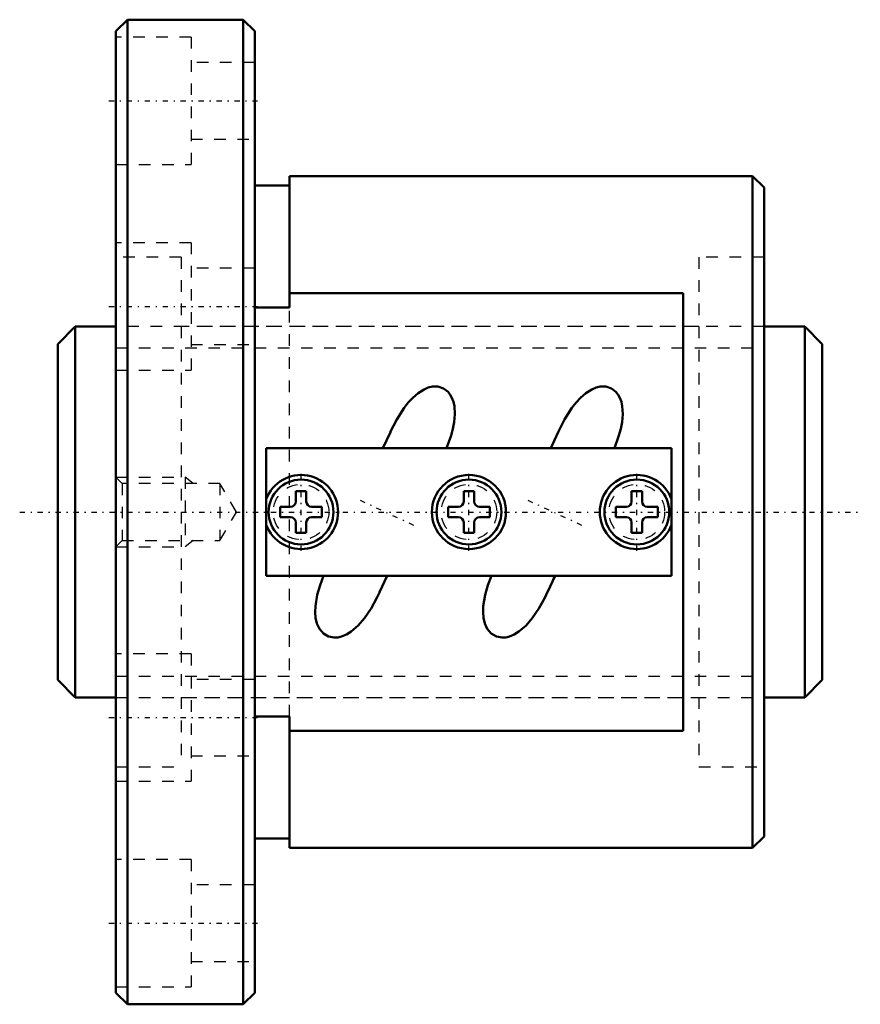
# Model space of a CAD drawing. Header units: millimetres. Extents: x -8.3 to 64.3, y -42.5 to 42.5.
import ezdxf

# ---------------------------------------------------------------- set-up
doc = ezdxf.new("R2010")
doc.units = ezdxf.units.MM
doc.linetypes.add('Center', pattern=[1.5, 0.45, -0.5, 0.05, -0.5])
doc.linetypes.add('Dashed', pattern=[2, 1, -1])
for name, color, linetype, lineweight in [('2d ConnectionPoints', 7, 'Continuous', 50), ('AM_0', 7, 'Continuous', 50), ('AM_5', 3, 'Continuous', 25), ('AM_7', 7, 'Center', 25), ('AM_9', 6, 'Dashed', 25)]:
    doc.layers.add(name, color=color, linetype=linetype, lineweight=lineweight)

# ---------------------------------------------------------------- blocks, each defined once
blk = doc.blocks.new('1_N00SBN3205V_5Nut_0_in_SBN3205V_5G0_66LC0_0000__0')
at = {"layer": 'AM_0'}
for p, q in [((1, 42.5), (0, 41.5)), ((1, 42.5), (1, -42.5)), ((11, 42.5), (1, 42.5)), ((11, 42.5), (11, -42.5)), ((12, 41.5), (11, 42.5)), ((0, 41.5), (0, -41.5)), ((12, 41.5), (12, -41.5)), ((15, 17.642), (15, 29)), ((55, 29), (15, 29)), ((55, 29), (55, -29)), ((56, 28), (55, 29)), ((15, 28.2), (12, 28.2)), ((56, 28), (56, -28)), ((15, 18.894), (49, 18.894)), ((49, -18.894), (49, 18.894)), ((12, 17.642), (15, 17.642)), ((23.712, 6.906), (23.058, 5.504)), ((38.212, 6.906), (37.558, 5.504)), ((48, 5.5), (13, 5.5)), ((13, 5.5), (13, -5.5)), ((48, -5.5), (48, 5.5)), ((15.55, 1.8), (15.55, 0.9)), ((16.45, 1.8), (15.55, 1.8)), ((16.45, 0.9), (16.45, 1.8)), ((30.95, 1.8), (30.05, 1.8)), ((30.05, 1.8), (30.05, 0.9)), ((30.95, 0.9), (30.95, 1.8)), ((44.55, 1.8), (44.55, 0.9)), ((45.45, 1.8), (44.55, 1.8)), ((45.45, 0.9), (45.45, 1.8)), ((14.2, 0.45), (14.2, -0.45)), ((15.1, 0.45), (14.2, 0.45)), ((17.8, 0.45), (16.9, 0.45)), ((17.8, -0.45), (17.8, 0.45)), ((28.7, 0.45), (28.7, -0.45)), ((29.6, 0.45), (28.7, 0.45)), ((32.3, 0.45), (31.4, 0.45)), ((32.3, -0.45), (32.3, 0.45)), ((44.1, 0.45), (43.2, 0.45)), ((43.2, 0.45), (43.2, -0.45)), ((46.8, 0.45), (45.9, 0.45)), ((46.8, -0.45), (46.8, 0.45)), ((14.2, -0.45), (15.1, -0.45)), ((16.9, -0.45), (17.8, -0.45)), ((28.7, -0.45), (29.6, -0.45)), ((31.4, -0.45), (32.3, -0.45)), ((43.2, -0.45), (44.1, -0.45)), ((45.9, -0.45), (46.8, -0.45)), ((15.55, -0.9), (15.55, -1.8)), ((16.45, -1.8), (16.45, -0.9)), ((30.05, -0.9), (30.05, -1.8)), ((30.95, -1.8), (30.95, -0.9)), ((44.55, -0.9), (44.55, -1.8)), ((45.45, -1.8), (45.45, -0.9)), ((15.55, -1.8), (16.45, -1.8)), ((30.05, -1.8), (30.95, -1.8)), ((44.55, -1.8), (45.45, -1.8)), ((13, -5.5), (48, -5.5)), ((22.788, -6.907), (23.442, -5.504)), ((37.288, -6.907), (37.942, -5.504)), ((15, -17.642), (12, -17.642)), ((15, -29), (15, -17.642)), ((49, -18.894), (15, -18.894)), ((55, -29), (56, -28)), ((12, -28.2), (15, -28.2)), ((15, -29), (55, -29)), ((0, -41.5), (1, -42.5)), ((11, -42.5), (12, -41.5)), ((1, -42.5), (11, -42.5))]:
    blk.add_line(p, q, dxfattribs=at)
for points in [[(28.557, 5.5), (28.955, 6.598), (29.11, 7.17), (29.222, 7.751), (29.282, 8.439), (29.24, 9.143), (29.162, 9.505), (29.033, 9.86), (28.889, 10.125), (28.699, 10.369), (28.303, 10.673), (27.827, 10.826), (27.339, 10.822), (26.975, 10.734), (26.62, 10.585), (26.109, 10.266), (25.641, 9.864), (25.25, 9.443), (24.896, 8.989), (24.266, 7.996), (23.709, 6.9)], [(43.057, 5.5), (43.455, 6.598), (43.61, 7.17), (43.722, 7.751), (43.782, 8.439), (43.74, 9.143), (43.662, 9.505), (43.533, 9.86), (43.389, 10.125), (43.199, 10.369), (42.803, 10.673), (42.327, 10.826), (41.839, 10.822), (41.475, 10.734), (41.12, 10.585), (40.609, 10.266), (40.141, 9.864), (39.75, 9.443), (39.396, 8.989), (38.766, 7.996), (38.209, 6.9)], [(17.943, -5.5), (17.637, -6.311), (17.395, -7.149), (17.235, -8.123), (17.217, -8.633), (17.26, -9.141), (17.374, -9.622), (17.587, -10.087), (17.927, -10.489), (18.384, -10.755), (18.863, -10.841), (19.176, -10.82), (19.489, -10.746), (19.916, -10.567), (20.321, -10.317), (20.932, -9.791), (21.473, -9.165), (22.048, -8.317), (22.541, -7.418), (22.79, -6.901)], [(32.443, -5.5), (32.137, -6.311), (31.895, -7.149), (31.735, -8.123), (31.717, -8.633), (31.76, -9.141), (31.874, -9.622), (32.087, -10.087), (32.427, -10.489), (32.884, -10.755), (33.363, -10.841), (33.676, -10.82), (33.989, -10.746), (34.416, -10.567), (34.821, -10.317), (35.432, -9.791), (35.973, -9.165), (36.548, -8.317), (37.041, -7.418), (37.29, -6.901)]]:
    blk.add_lwpolyline(points, dxfattribs=at)
for centre, radius in [((16, 0), 2.8), ((30.5, 0), 3.2), ((30.5, 0), 2.8), ((45, 0), 2.8)]:
    blk.add_circle(centre, radius, dxfattribs=at)
for centre, radius, start, end in [((16, 0), 3.2, 200.36413, 159.63587), ((45, 0), 3.2, 20.36413, 339.63587), ((15.1, 0.9), 0.45, 270, 0), ((16.9, 0.9), 0.45, 180, 270), ((29.6, 0.9), 0.45, 270, 0), ((31.4, 0.9), 0.45, 180, 270), ((44.1, 0.9), 0.45, 270, 0), ((45.9, 0.9), 0.45, 180, 270), ((15.1, -0.9), 0.45, 360, 90), ((16.9, -0.9), 0.45, 90, 180), ((29.6, -0.9), 0.45, 360, 90), ((31.4, -0.9), 0.45, 90, 180), ((44.1, -0.9), 0.45, 360, 90), ((45.9, -0.9), 0.45, 90, 180)]:
    blk.add_arc(centre, radius, start, end, dxfattribs=at)
at = {"layer": 'AM_5', "linetype": 'Dashed'}
for p, q in [((0, 3), (6, 3)), ((6.69, 2.459), (6, 3)), ((6, 3), (6, -3)), ((6.69, -2.459), (6, -3)), ((0, -3), (6, -3))]:
    blk.add_line(p, q, dxfattribs=at)
at = {"layer": 'AM_7'}
for p, q in [((-0.6, 35.5), (12.6, 35.5)), ((-0.6, 17.75), (12.6, 17.75)), ((16, -3.36), (16, 3.36)), ((30.5, -3.36), (30.5, 3.36)), ((45, -3.36), (45, 3.36)), ((25.742, -1.162), (20.758, 1.162)), ((40.242, -1.162), (35.258, 1.162)), ((-0.6, -17.75), (12.6, -17.75)), ((-0.6, -35.5), (12.6, -35.5))]:
    blk.add_line(p, q, dxfattribs=at)
at = {"layer": 'AM_9'}
for p, q in [((6.5, 41), (0, 41)), ((6.5, 41), (6.5, 30)), ((12, 38.8), (6.5, 38.8)), ((6.5, 32.2), (12, 32.2)), ((0, 30), (6.5, 30)), ((6.5, 23.25), (0, 23.25)), ((6.5, 23.25), (6.5, 12.25)), ((5.65, 22), (0, 22)), ((5.65, 22), (5.65, -22)), ((50.35, 22), (50.35, -22)), ((56, 22), (50.35, 22)), ((12, 21.05), (6.5, 21.05)), ((15, -17.642), (15, 17.642)), ((50.35, 16), (5.65, 16)), ((6.5, 14.45), (12, 14.45)), ((0, 12.25), (6.5, 12.25)), ((0.541, 2.459), (0, 3)), ((9, 2.459), (0.541, 2.459)), ((0.541, 2.459), (0.541, -2.459)), ((10.419, 0), (9, 2.459)), ((9, 2.459), (9, -2.459)), ((9, -2.459), (10.419, 0)), ((0, -3), (0.541, -2.459)), ((0.541, -2.459), (9, -2.459)), ((6.5, -12.25), (0, -12.25)), ((6.5, -12.25), (6.5, -23.25)), ((12, -14.45), (6.5, -14.45)), ((5.65, -16), (50.35, -16)), ((6.5, -21.05), (12, -21.05)), ((0, -22), (5.65, -22)), ((50.35, -22), (56, -22)), ((0, -23.25), (6.5, -23.25)), ((6.5, -30), (0, -30)), ((6.5, -30), (6.5, -41)), ((12, -32.2), (6.5, -32.2)), ((6.5, -38.8), (12, -38.8)), ((0, -41), (6.5, -41))]:
    blk.add_line(p, q, dxfattribs=at)
for points in [[(23.709, 6.9), (23.65, 6.77), (23.112, 5.5)], [(38.209, 6.9), (38.15, 6.77), (37.612, 5.5)], [(22.79, -6.901), (22.985, -6.468), (23.388, -5.5)], [(37.29, -6.901), (37.485, -6.468), (37.888, -5.5)]]:
    blk.add_lwpolyline(points, dxfattribs=at)
for centre in [(16, 0), (30.5, 0), (45, 0)]:
    blk.add_circle(centre, 2.4, dxfattribs=at)
blk = doc.blocks.new('2_N010SBN3205V_50Shaft_0_in_SBN3205V_5G0_66LC0_0000__0')
at = {"layer": 'AM_0'}
for p, q in [((-3.5, 16), (-5, 14.5)), ((0, 16), (-3.5, 16)), ((-3.5, 16), (-3.5, -16)), ((59.5, 16), (56, 16)), ((61, 14.5), (59.5, 16)), ((59.5, 16), (59.5, -16)), ((-5, 14.5), (-5, -14.5)), ((61, 14.5), (61, -14.5)), ((-5, -14.5), (-3.5, -16)), ((59.5, -16), (61, -14.5)), ((-3.5, -16), (0, -16)), ((56, -16), (59.5, -16))]:
    blk.add_line(p, q, dxfattribs=at)
at = {"layer": 'AM_5', "linetype": 'Dashed'}
for p, q in [((0, 14.1595), (56, 14.1595)), ((0, -14.1595), (56, -14.1595))]:
    blk.add_line(p, q, dxfattribs=at)
at = {"layer": 'AM_7'}
blk.add_line((-8.3, 0), (64.3, 0), dxfattribs=at)
at = {"layer": 'AM_9'}
for p, q in [((56, 16), (0, 16)), ((0, -16), (56, -16))]:
    blk.add_line(p, q, dxfattribs=at)

msp = doc.modelspace()

# ---------------------------------------------------------------- linework, layer by layer
at = {"layer": '2d ConnectionPoints'}
msp.add_point((0, 0), dxfattribs=at)

# ---------------------------------------------------------------- block references
for name in ['1_N00SBN3205V_5Nut_0_in_SBN3205V_5G0_66LC0_0000__0', '2_N010SBN3205V_50Shaft_0_in_SBN3205V_5G0_66LC0_0000__0']:
    msp.add_blockref(name, (0, 0))

doc.saveas('drawing.dxf')
